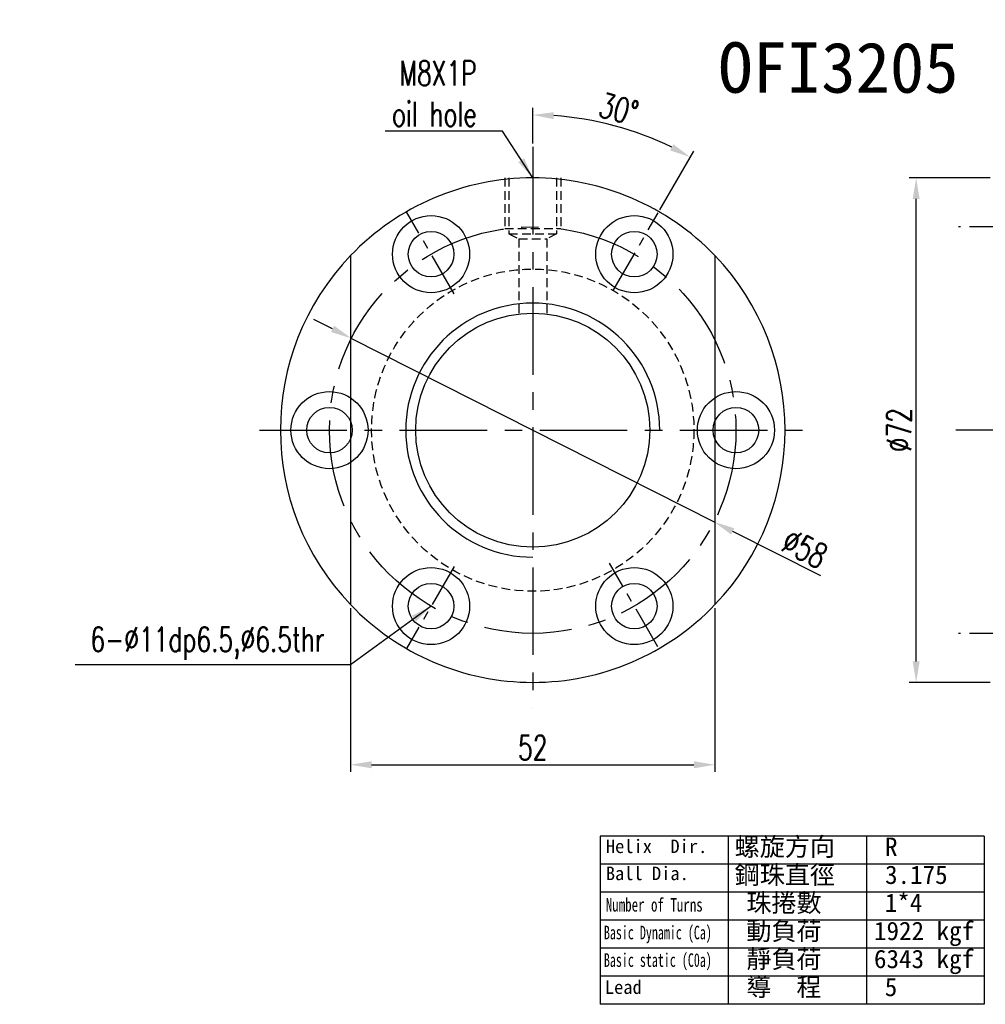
# Model space of a CAD drawing. Extents: x 607 to 844, y 21 to 162.
# Tile 1 of 54: x 607 to 745, y 21 to 162. Entities that reach past the tile are written whole.
import ezdxf
from ezdxf.enums import TextEntityAlignment as Align

# ---------------------------------------------------------------- set-up
doc = ezdxf.new("R2010")
doc.units = 0
doc.header["$MEASUREMENT"] = 0
doc.linetypes.add('CENTER', pattern=[2, 1.25, -0.25, 0.25, -0.25])
doc.linetypes.add('HIDDEN', pattern=[0.375, 0.25, -0.125])
doc.layers.get('0').update_dxf_attribs({"linetype": 'CONTINUOUS'})
for name, color, linetype in [('CEN', 1, 'CENTER'), ('DIM', 4, 'CONTINUOUS'), ('HID', 2, 'HIDDEN'), ('OUT', 3, 'CONTINUOUS')]:
    doc.layers.add(name, color=color, linetype=linetype)
doc.styles.add('CHN', font='SIMPLEX.shx', dxfattribs={"width": 0.7, "bigfont": 'CHINESET.shx'})
doc.styles.add('DIM-7', font='SIMPLEX.shx', dxfattribs={"width": 0.7, "bigfont": 'chineset.shx'})
doc.styles.add('T', font='kaiu.ttf')
doc.dimstyles.get("Standard").update_dxf_attribs({"dimscale": 0, "dimtxt": 4, "dimasz": 3, "dimexe": 1, "dimexo": 0.5, "dimgap": 1, "dimtad": 1, "dimdsep": 46, "dimtxsty": 'CHN', "dimcen": 0.09, "dimclrd": 256, "dimclre": 256, "dimclrt": 256, "dimadec": 0, "dimazin": 0, "dimtp": 1, "dimtm": 1, "dimtfac": 0.6, "dimtix": 1, "dimtmove": 2, "dimatfit": 3, "dimfxl": 1, "dimtvp": 0.85, "dimtolj": 1, "dimarcsym": 0})

# ---------------------------------------------------------------- blocks, each defined once
blk = doc.blocks.new('*D15')
at = {"layer": 'DIM', "color": 0, "lineweight": -2, "transparency": 16777216}
for p, q in [((654.07, 77.65), (654.07, 54.29)), ((706.07, 77.65), (706.07, 54.29)), ((657.07, 55.29), (703.07, 55.29))]:
    blk.add_line(p, q, dxfattribs=at)
at = {"layer": 'DIM', "color": 0, "transparency": 16777216}
for points in [[(657.07, 55.79), (657.07, 54.79), (654.07, 55.29)], [(703.07, 55.79), (703.07, 54.79), (706.07, 55.29)]]:
    blk.add_solid(points, dxfattribs=at)
at = {"layer": 'DIM', "color": 0, "transparency": 16777216, "insert": (680.07, 57.74), "char_height": 3.5, "attachment_point": 5, "style": 'CHN'}
blk.add_mtext('\\A1;52', dxfattribs=at)
blk = doc.blocks.new('*D17')
at = {"layer": 'DIM', "color": 0, "lineweight": -2, "transparency": 16777216}
for p, q in [((745.33, 139.05), (733.78, 139.05)), ((734.78, 70.05), (734.78, 136.05)), ((745.33, 67.05), (733.78, 67.05))]:
    blk.add_line(p, q, dxfattribs=at)
at = {"layer": 'DIM', "color": 0, "transparency": 16777216}
for points in [[(734.28, 136.05), (735.28, 136.05), (734.78, 139.05)], [(734.28, 70.05), (735.28, 70.05), (734.78, 67.05)]]:
    blk.add_solid(points, dxfattribs=at)
at = {"layer": 'DIM', "color": 0, "transparency": 16777216, "insert": (732.33, 103.05), "char_height": 3.5, "attachment_point": 5, "rotation": 90, "style": 'CHN'}
blk.add_mtext('\\A1;%%C72', dxfattribs=at)
blk = doc.blocks.new('*D19')
at = {"layer": 'DIM', "color": 0, "lineweight": -2, "transparency": 16777216}
for p, q in [((651.51, 117.5), (648.84, 118.85)), ((654.19, 116.14), (705.94, 89.95)), ((721.16, 82.25), (708.62, 88.6))]:
    blk.add_line(p, q, dxfattribs=at)
at = {"layer": 'DIM', "color": 0, "transparency": 16777216}
for points in [[(651.74, 117.94), (651.29, 117.05), (654.19, 116.14)], [(708.84, 89.04), (708.39, 88.15), (705.94, 89.95)]]:
    blk.add_solid(points, dxfattribs=at)
at = {"layer": 'DIM', "color": 0, "transparency": 16777216, "insert": (718.89, 86.15), "char_height": 3.5, "attachment_point": 5, "rotation": 333.1572, "style": 'CHN'}
blk.add_mtext('\\A1;∅58', dxfattribs=at)
blk = doc.blocks.new('*D20')
at = {"layer": 'DIM', "color": 0, "lineweight": -2, "transparency": 16777216}
for p, q in [((680.07, 143.96), (680.07, 149.03)), ((698.22, 134.48), (703.06, 142.87))]:
    blk.add_line(p, q, dxfattribs=at)
blk.add_arc((680.07, 103.05), 44.98, 63.8222, 86.1778, dxfattribs=at)
at = {"layer": 'DIM', "color": 0, "transparency": 16777216}
for points in [[(683.05, 147.43), (683.08, 148.42), (680.07, 148.03)], [(700.14, 143.85), (699.67, 142.97), (702.56, 142)]]:
    blk.add_solid(points, dxfattribs=at)
at = {"layer": 'DIM', "color": 0, "transparency": 16777216, "insert": (692.34, 148.86), "char_height": 3.5, "attachment_point": 5, "rotation": 345, "style": 'CHN'}
blk.add_mtext('\\A1;30°', dxfattribs=at)

msp = doc.modelspace()

# ---------------------------------------------------------------- linework, layer by layer
at = {"layer": 'CEN', "color": 7, "ltscale": 10}
for p, q in [((680.067, 143.46), (680.067, 63.449)), ((641.067, 103.047), (719.067, 103.047))]:
    msp.add_line(p, q, dxfattribs=at)
at = {"layer": 'CEN', "color": 7, "ltscale": 5}
for p, q in [((668.837, 122.496), (662.067, 134.223)), ((691.559, 122.952), (697.965, 134.048)), ((758.618, 132.047), (740.83, 132.047)), ((835.83, 103.047), (740.419, 103.047)), ((668.837, 83.597), (662.067, 71.87)), ((697.933, 72.101), (691.018, 84.078)), ((758.618, 74.047), (740.83, 74.047))]:
    msp.add_line(p, q, dxfattribs=at)
at = {"layer": 'CEN', "color": 7, "ltscale": 10}
msp.add_circle((680.067, 103.047), 29, dxfattribs=at)
at = {"layer": 'DIM', "color": 7}
for p, q in [((744.459, 45.123), (689.703, 45.123)), ((689.703, 45.123), (689.703, 21.103)), ((707.955, 45.123), (707.955, 21.103)), ((727.707, 45.123), (727.707, 21.103)), ((744.459, 45.123), (744.459, 21.103)), ((744.459, 41.119), (689.703, 41.119)), ((744.459, 37.116), (689.703, 37.116)), ((744.459, 33.113), (689.703, 33.113)), ((744.459, 29.11), (689.703, 29.11)), ((744.459, 25.107), (689.703, 25.107)), ((744.459, 21.103), (689.703, 21.103))]:
    msp.add_line(p, q, dxfattribs=at)
for centre, radius in [((651.067, 103.047), 5.5), ((709.067, 103.047), 5.5), ((651.067, 103.047), 3.25), ((709.067, 103.047), 3.25)]:
    msp.add_circle(centre, radius, dxfattribs=at)
for radius, start, end in [(36, 136.23826, 223.76174), (36, 316.23826, 43.76174), (18.125, 0, 270)]:
    msp.add_arc((680.067, 103.047), radius, start, end, dxfattribs=at)
at = {"layer": 'HID', "color": 7, "ltscale": 5}
for p, q in [((676.067, 139.047), (676.067, 131.847)), ((676.667, 139.047), (676.667, 131.047)), ((683.467, 139.047), (683.467, 131.047)), ((684.067, 139.047), (684.067, 131.847)), ((676.067, 131.847), (684.067, 131.847)), ((676.667, 131.047), (678.067, 130.347)), ((676.667, 131.047), (683.467, 131.047)), ((683.467, 131.047), (682.067, 130.347)), ((678.067, 130.347), (678.067, 119.626)), ((678.067, 130.347), (682.067, 130.347)), ((682.067, 130.347), (682.067, 119.626))]:
    msp.add_line(p, q, dxfattribs=at)
msp.add_circle((680.067, 103.047), 23, dxfattribs=at)
at = {"layer": 'OUT', "color": 7, "ltscale": 10}
for p, q in [((654.067, 127.946), (654.067, 78.147)), ((706.067, 127.946), (706.067, 78.147))]:
    msp.add_line(p, q, dxfattribs=at)
at = {"layer": 'OUT', "color": 7}
for centre, radius in [((665.567, 128.161), 5.5), ((694.567, 128.161), 5.5), ((665.567, 128.161), 3.25), ((694.567, 128.161), 3.25), ((680.067, 103.047), 16.7), ((665.567, 77.932), 5.5), ((694.567, 77.932), 5.5), ((665.567, 77.932), 3.25), ((694.567, 77.932), 3.25)]:
    msp.add_circle(centre, radius, dxfattribs=at)
for start, end in [(43.76174, 136.23826), (223.76174, 316.23826)]:
    msp.add_arc((680.067, 103.047), 36, start, end, dxfattribs=at)

# ---------------------------------------------------------------- texts
at = {"style": 'T'}
msp.add_text('OFI3205', height=7.2, dxfattribs=at).set_placement((723.685, 154.799), align=Align.MIDDLE)
at = {"layer": 'DIM', "color": 7, "style": 'T'}
for s, height, p in [('螺旋方向', 2.625, (708.882, 42.281)), ('Helix  Dir.', 1.93536, (690.498, 42.687)), ('R', 2.625, (730.341, 42.281)), ('Ball Dia.', 1.9354, (690.498, 38.822)), ('鋼珠直徑', 2.625, (708.882, 38.278)), ('3.175', 2.625, (730.341, 38.278)), ('珠捲數', 2.625, (710.549, 34.274)), ('1*4', 2.625, (730.301, 34.274)), ('動負荷', 2.625, (710.549, 30.271)), ('1922 kgf', 2.625, (728.762, 30.271)), ('靜負荷', 2.625, (710.549, 26.268)), ('6343 kgf', 2.625, (728.762, 26.268)), ('Lead', 1.9354, (690.36, 22.581)), ('導  程', 2.625, (710.549, 22.265)), ('5', 2.625, (730.301, 22.265))]:
    msp.add_text(s, height=height, dxfattribs=at).set_placement(p)
for s, width, p in [('Number of Turns', 0.7, (690.498, 34.334)), ('Basic Dynamic (Ca)', 0.65, (690.221, 30.379)), ('Basic static (C0a)', 0.65, (690.221, 26.449))]:
    msp.add_text(s, height=1.93536, dxfattribs=dict(at, width=width)).set_placement(p)
at = {"layer": 'DIM', "color": 7, "char_height": 3.5, "attachment_point": 9}
for s, insert, style in [('\\A1;M8X1P\\Poil hole', (672.07, 146.402), 'CHN'), ('6-%%C11dp6.5,%%C6.5thr', (650.348, 70.269), 'DIM-7')]:
    msp.add_mtext(s, dxfattribs=dict(at, insert=insert, style=style))

# ---------------------------------------------------------------- dimensions: what is measured, and where the dimension line sits
at = {"layer": 'DIM', "color": 7}
dim = msp.add_angular_dim_2l(base=(695.45, 145.313), line1=((691.559, 122.952), (697.965, 134.048)), line2=((680.067, 143.46), (680.067, 63.449)), dimstyle='STANDARD', override={"dimscale": 1, "dimtxt": 3.5, "dimgap": 0.7, "dimclrd": 0, "dimclre": 0, "dimclrt": 0, "dimtmove": 1}, dxfattribs=at)
dim.commit()
dim.dimension.update_dxf_attribs({"geometry": '*D20', "text_midpoint": (692.342, 148.859)})
dim = msp.add_linear_dim(base=(734.78, 139.047), p1=(745.83, 67.047), p2=(745.83, 139.047), angle=90, text='%%C<>', dimstyle='STANDARD', override={"dimscale": 1, "dimtxt": 3.5, "dimgap": 0.7, "dimclrd": 0, "dimclre": 0, "dimclrt": 0, "dimtofl": 0}, dxfattribs=at)
dim.commit()
dim.dimension.update_dxf_attribs({"geometry": '*D17', "text_midpoint": (732.33, 103.047)})
dim = msp.add_diameter_dim_2p(p1=(654.191, 116.141), p2=(705.942, 89.952), dimstyle='STANDARD', override={"dimscale": 1, "dimtxt": 3.5, "dimgap": 0.7, "dimclrd": 0, "dimclrt": 0, "dimtmove": 1}, dxfattribs=at)
dim.commit()
dim.dimension.update_dxf_attribs({"geometry": '*D19', "text_midpoint": (717.78, 83.961), "dimtype": 163})
dim = msp.add_linear_dim(base=(706.067, 55.29), p1=(654.067, 78.147), p2=(706.067, 78.147), angle=180, dimstyle='STANDARD', override={"dimscale": 1, "dimtxt": 3.5, "dimgap": 0.7, "dimclrd": 0, "dimclre": 0, "dimclrt": 0, "dimtofl": 0}, dxfattribs=at)
dim.commit()
dim.dimension.update_dxf_attribs({"geometry": '*D15', "text_midpoint": (680.067, 57.74)})

# ---------------------------------------------------------------- leaders
at = {"layer": 'DIM', "color": 7, "annotation_type": 0, "has_hookline": 1, "hookline_direction": 1}
for points, text_width in [([(680.067, 139.047), (675.77, 145.702), (672.77, 145.702)], 13.067), ([(665.567, 77.932), (654.048, 69.569), (651.048, 69.569)], 35.583)]:
    msp.add_leader(points, dimstyle='STANDARD', override={"dimscale": 1, "dimtxt": 3.5, "dimgap": 0.7, "dimtad": 1, "dimclrd": 0, "dimtofl": 0}, dxfattribs=dict(at, text_width=text_width))

doc.saveas('drawing.dxf')
